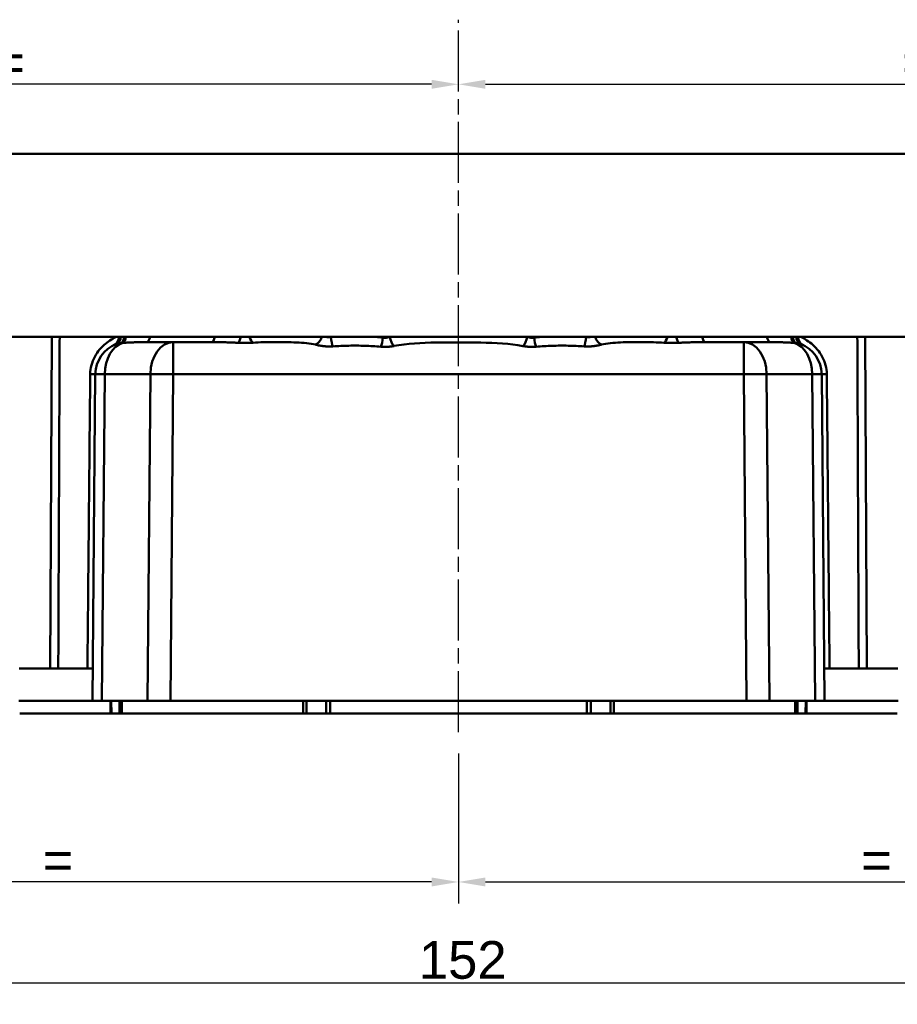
# Model space of a CAD drawing. Header units: millimetres. Extents: x 38 to 394, y 96 to 393.
# Tile 2 of 15: x 92 to 173, y 96 to 187. Entities that reach past the tile are written whole.
import ezdxf

# ---------------------------------------------------------------- set-up
doc = ezdxf.new("R2010")
doc.units = ezdxf.units.MM
doc.linetypes.add('CHAIN', pattern=[0.3543, 0.2362, -0.0295, 0.0591, -0.0295])
doc.linetypes.add('LONG_DASH_DOTTED', pattern=[0.3001, 0.2362, -0.0295, 0.0049, -0.0295])
for name, color, linetype, lineweight in [('Arêtes tangentes visibles(GABARIT)', 7, 'Continuous', 50), ('Arêtes visibles(GABARIT)', 7, 'Continuous', 50), ('Cotes(GABARIT)', 7, 'Continuous', 25), ('Ligne de centre(GABARIT)', 7, 'LONG_DASH_DOTTED', 25)]:
    doc.layers.add(name, color=color, linetype=linetype, lineweight=lineweight)
doc.styles.add('Courant-BSI', font='arial.ttf')
doc.dimstyles.new('MS-Relais', dxfattribs={"dimtxt": 3.5, "dimasz": 2.5, "dimexe": 2, "dimexo": 2, "dimgap": 0.3, "dimtad": 1, "dimtoh": 1, "dimrnd": 1e-08, "dimtxsty": 'Courant-BSI', "dimcen": 0.09, "dimdle": 6, "dimclrd": 7, "dimclre": 7, "dimclrt": 7, "dimazin": 2, "dimtfac": 0.571429, "dimtmove": 0, "dimatfit": 3, "dimfxl": 1, "dimtolj": 1, "dimlwd": 25, "dimlwe": 25, "dimarcsym": 0})

# ---------------------------------------------------------------- blocks, each defined once
blk = doc.blocks.new('*D17')
at = {"layer": 'Cotes(GABARIT)', "color": 7, "linetype": 'Continuous', "lineweight": 25}
for p, q in [((56.428, 131.722), (56.428, 95.722)), ((208.428, 125.972), (208.428, 95.722)), ((58.928, 97.722), (205.928, 97.722))]:
    blk.add_line(p, q, dxfattribs=at)
at = {"layer": 'Cotes(GABARIT)', "color": 7, "linetype": 'Continuous'}
for points in [[(58.928, 98.139), (58.928, 97.306), (56.428, 97.722)], [(205.928, 98.139), (205.928, 97.306), (208.428, 97.722)]]:
    blk.add_solid(points, dxfattribs=at)
at = {"layer": 'Defpoints', "color": 0, "linetype": 'Continuous'}
for p in [(56.428, 133.722), (208.428, 127.972), (208.428, 97.722)]:
    blk.add_point(p, dxfattribs=at)
at = {"layer": 'Cotes(GABARIT)', "color": 7, "linetype": 'Continuous', "lineweight": 25, "insert": (128.744, 101.596), "char_height": 3.5, "attachment_point": 1, "style": 'Courant-BSI'}
blk.add_mtext('\\A1;152', dxfattribs=at)
blk = doc.blocks.new('*D25')
at = {"layer": 'Cotes(GABARIT)', "color": 7, "linetype": 'Continuous', "lineweight": 25}
for p, q in [((47.428, 176.722), (47.428, 183.167)), ((129.928, 181.167), (49.928, 181.167))]:
    blk.add_line(p, q, dxfattribs=at)
at = {"layer": 'Cotes(GABARIT)', "color": 7, "linetype": 'Continuous'}
for points in [[(49.928, 181.584), (49.928, 180.75), (47.428, 181.167)], [(129.928, 181.584), (129.928, 180.75), (132.428, 181.167)]]:
    blk.add_solid(points, dxfattribs=at)
at = {"layer": 'Defpoints', "color": 0, "linetype": 'Continuous'}
for p in [(132.428, 187.167), (47.428, 181.167), (47.428, 174.722)]:
    blk.add_point(p, dxfattribs=at)
at = {"layer": 'Cotes(GABARIT)', "color": 7, "linetype": 'Continuous', "lineweight": 25, "insert": (87.957, 184.967), "char_height": 3.5, "attachment_point": 1, "style": 'Courant-BSI'}
blk.add_mtext('\\A1; \\fArial|b0|i0;\\H3.5000;=', dxfattribs=at)
blk = doc.blocks.new('*D26')
at = {"layer": 'Cotes(GABARIT)', "color": 7, "linetype": 'Continuous', "lineweight": 25}
for p, q in [((217.428, 176.722), (217.428, 183.167)), ((134.928, 181.167), (214.928, 181.167))]:
    blk.add_line(p, q, dxfattribs=at)
at = {"layer": 'Cotes(GABARIT)', "color": 7, "linetype": 'Continuous'}
for points in [[(134.928, 181.584), (134.928, 180.75), (132.428, 181.167)], [(214.928, 181.584), (214.928, 180.75), (217.428, 181.167)]]:
    blk.add_solid(points, dxfattribs=at)
at = {"layer": 'Defpoints', "color": 0, "linetype": 'Continuous'}
for p in [(132.428, 187.167), (217.428, 181.167), (217.428, 174.722)]:
    blk.add_point(p, dxfattribs=at)
at = {"layer": 'Cotes(GABARIT)', "color": 7, "linetype": 'Continuous', "lineweight": 25, "insert": (172.269, 184.967), "char_height": 3.5, "attachment_point": 1, "style": 'Courant-BSI'}
blk.add_mtext('\\A1; \\fArial|b0|i0;\\H3.5000;=', dxfattribs=at)
blk = doc.blocks.new('*D27')
at = {"layer": 'Cotes(GABARIT)', "color": 7, "linetype": 'Continuous', "lineweight": 25}
for p, q in [((56.428, 131.722), (56.428, 105.085)), ((132.428, 119.003), (132.428, 105.085)), ((129.928, 107.085), (58.928, 107.085))]:
    blk.add_line(p, q, dxfattribs=at)
at = {"layer": 'Cotes(GABARIT)', "color": 7, "linetype": 'Continuous'}
for points in [[(58.928, 107.502), (58.928, 106.669), (56.428, 107.085)], [(129.928, 107.502), (129.928, 106.669), (132.428, 107.085)]]:
    blk.add_solid(points, dxfattribs=at)
at = {"layer": 'Defpoints', "color": 0, "linetype": 'Continuous'}
for p in [(56.428, 133.722), (132.428, 121.003), (56.428, 107.085)]:
    blk.add_point(p, dxfattribs=at)
at = {"layer": 'Cotes(GABARIT)', "color": 7, "linetype": 'Continuous', "lineweight": 25, "insert": (92.457, 110.885), "char_height": 3.5, "attachment_point": 1, "style": 'Courant-BSI'}
blk.add_mtext('\\A1; \\fArial|b0|i0;\\H3.5000;=', dxfattribs=at)
blk = doc.blocks.new('*D28')
at = {"layer": 'Cotes(GABARIT)', "color": 7, "linetype": 'Continuous', "lineweight": 25}
for p, q in [((208.428, 125.972), (208.428, 105.085)), ((132.428, 119.003), (132.428, 105.085)), ((134.928, 107.085), (205.928, 107.085))]:
    blk.add_line(p, q, dxfattribs=at)
at = {"layer": 'Cotes(GABARIT)', "color": 7, "linetype": 'Continuous'}
for points in [[(134.928, 107.502), (134.928, 106.669), (132.428, 107.085)], [(205.928, 107.502), (205.928, 106.669), (208.428, 107.085)]]:
    blk.add_solid(points, dxfattribs=at)
at = {"layer": 'Defpoints', "color": 0, "linetype": 'Continuous'}
for p in [(208.428, 127.972), (132.428, 121.003), (208.428, 107.085)]:
    blk.add_point(p, dxfattribs=at)
at = {"layer": 'Cotes(GABARIT)', "color": 7, "linetype": 'Continuous', "lineweight": 25, "insert": (168.457, 110.885), "char_height": 3.5, "attachment_point": 1, "style": 'Courant-BSI'}
blk.add_mtext('\\A1; \\fArial|b0|i0;\\H3.5000;=', dxfattribs=at)

msp = doc.modelspace()

# ---------------------------------------------------------------- linework, layer by layer
at = {"layer": 'Arêtes tangentes visibles(GABARIT)'}
for p, q in [((94.6808, 157.7224), (94.5279, 126.9224)), ((120.5882, 157.6868), (120.5883, 157.7224)), ((125.4112, 157.7224), (125.4113, 157.6471)), ((139.4452, 157.6471), (139.4453, 157.7224)), ((144.2682, 157.7224), (144.2682, 157.6868)), ((170.3286, 126.9224), (170.1756, 157.7224)), ((105.9462, 157.2224), (105.9462, 154.2486)), ((158.9103, 154.2486), (158.9103, 157.2224)), ((99.3173, 123.9224), (99.5821, 154.2595)), ((99.5821, 154.2595), (103.825, 154.2595)), ((103.825, 154.2595), (103.5603, 123.9224)), ((105.6816, 123.9224), (105.9462, 154.2486)), ((105.9462, 154.2486), (158.9103, 154.2486)), ((158.9103, 154.2486), (159.1749, 123.9224)), ((161.0314, 154.2595), (165.2744, 154.2595)), ((161.2962, 123.9224), (161.0314, 154.2595)), ((165.2744, 154.2595), (165.5391, 123.9224)), ((100.2043, 122.7224), (100.1834, 123.9224)), ((100.9388, 123.9224), (100.9566, 122.7224)), ((101.1733, 122.7224), (101.1556, 123.9224)), ((117.9922, 123.9224), (118.004, 122.7224)), ((118.3284, 122.7224), (118.3166, 123.9224)), ((120.1403, 123.9224), (120.1445, 122.7224)), ((120.5271, 122.7224), (120.523, 123.9224)), ((144.3335, 123.9224), (144.3294, 122.7224)), ((144.712, 122.7224), (144.7161, 123.9224)), ((146.5399, 123.9224), (146.528, 122.7224)), ((146.8524, 122.7224), (146.8643, 123.9224)), ((163.7009, 123.9224), (163.6831, 122.7224)), ((163.8999, 122.7224), (163.9176, 123.9224)), ((164.6731, 123.9224), (164.6521, 122.7224))]:
    msp.add_line(p, q, dxfattribs=at)
at = {"layer": 'Arêtes tangentes visibles(GABARIT)', "flags": 128}
for points in [[(95.265, 126.9224), (95.2672, 127.4273), (95.2693, 127.9323), (95.2715, 128.4372), (95.2736, 128.9421), (95.2758, 129.447), (95.2779, 129.9519), (95.2801, 130.4569), (95.2822, 130.9618), (95.2844, 131.4667), (95.2865, 131.9716), (95.2886, 132.4765), (95.2908, 132.9814), (95.2929, 133.4864), (95.2951, 133.9913), (95.2972, 134.4962), (95.2994, 135.0011), (95.3015, 135.506), (95.3037, 136.011), (95.3058, 136.5159), (95.308, 137.0208), (95.3101, 137.5257), (95.3123, 138.0306), (95.3144, 138.5355), (95.3166, 139.0405), (95.3188, 139.5454), (95.3209, 140.0503), (95.3231, 140.5552), (95.3252, 141.0601), (95.3274, 141.5651), (95.3295, 142.07), (95.3317, 142.5749), (95.3338, 143.0798), (95.336, 143.5847), (95.3381, 144.0896), (95.3403, 144.5946), (95.3425, 145.0995), (95.3446, 145.6044), (95.3468, 146.1093), (95.3489, 146.6142), (95.3511, 147.1191), (95.3532, 147.6241), (95.3554, 148.129), (95.3576, 148.6339), (95.3597, 149.1388), (95.3619, 149.6437), (95.364, 150.1487), (95.3662, 150.6536), (95.3684, 151.1585), (95.3705, 151.6634), (95.3727, 152.1683), (95.3748, 152.6732), (95.377, 153.1782), (95.3792, 153.6831), (95.3813, 154.188), (95.3835, 154.6929), (95.3857, 155.1978), (95.3878, 155.7028), (95.39, 156.2077), (95.3922, 156.7126), (95.3943, 157.2175), (95.3965, 157.7224)], [(100.6788, 157.7224), (100.5677, 157.6691), (100.45, 157.6088), (100.3266, 157.5412), (100.1983, 157.4659), (100.0658, 157.3822), (99.93, 157.2898), (99.7916, 157.188), (99.652, 157.0764), (99.5126, 156.9552), (99.3745, 156.8247), (99.2391, 156.685), (99.1077, 156.5363), (98.9816, 156.3789), (98.862, 156.213), (98.7503, 156.0387), (98.6481, 155.8574), (98.5561, 155.6699), (98.4746, 155.477), (98.4042, 155.2794), (98.3452, 155.0779), (98.2981, 154.8734), (98.2634, 154.6664), (98.2415, 154.4579), (98.2327, 154.2486)], [(120.5882, 157.6868), (120.5689, 157.6832), (120.5495, 157.6801), (120.53, 157.6773), (120.5104, 157.675), (120.4907, 157.6732), (120.471, 157.6718), (120.4512, 157.6708), (120.4314, 157.6704), (120.4116, 157.6704), (120.3918, 157.6708), (120.372, 157.6717), (120.3523, 157.6731), (120.3326, 157.6749), (120.313, 157.6771), (120.2935, 157.6798), (120.2741, 157.683), (120.2547, 157.6865), (120.2354, 157.6905), (120.2163, 157.6949), (120.1972, 157.6997), (120.1783, 157.7048), (120.1595, 157.7104), (120.1408, 157.7163), (120.1222, 157.7225)], [(121.0448, 157.7225), (121.0257, 157.7212), (121.0066, 157.7199), (120.9875, 157.7185), (120.9684, 157.7172), (120.9494, 157.7158), (120.9303, 157.7145), (120.9112, 157.7131), (120.8922, 157.7117), (120.8731, 157.7102), (120.8541, 157.7088), (120.8351, 157.7073), (120.816, 157.7058), (120.797, 157.7043), (120.778, 157.7028), (120.759, 157.7013), (120.74, 157.6998), (120.721, 157.6982), (120.702, 157.6966), (120.683, 157.695), (120.664, 157.6934), (120.6451, 157.6918), (120.6261, 157.6901), (120.6072, 157.6885), (120.5882, 157.6868)], [(125.4113, 157.6471), (125.376, 157.651), (125.3406, 157.6548), (125.3053, 157.6585), (125.2699, 157.6622), (125.2344, 157.6658), (125.199, 157.6693), (125.1635, 157.6728), (125.128, 157.6762), (125.0924, 157.6796), (125.0569, 157.6828), (125.0213, 157.6861), (124.9857, 157.6892), (124.95, 157.6923), (124.9143, 157.6953), (124.8786, 157.6983), (124.8429, 157.7012), (124.8072, 157.7041), (124.7714, 157.7069), (124.7356, 157.7096), (124.6998, 157.7123), (124.6639, 157.7149), (124.6281, 157.7175), (124.5922, 157.72), (124.5563, 157.7224)], [(126.0093, 157.7224), (125.9863, 157.7115), (125.963, 157.7011), (125.9394, 157.6912), (125.9155, 157.6818), (125.8913, 157.6731), (125.8669, 157.6649), (125.8423, 157.6574), (125.8175, 157.6506), (125.7926, 157.6445), (125.7675, 157.6392), (125.7423, 157.6346), (125.7171, 157.6307), (125.6917, 157.6277), (125.6662, 157.6254), (125.6406, 157.624), (125.6149, 157.6233), (125.5892, 157.6235), (125.5635, 157.6245), (125.5378, 157.6263), (125.5122, 157.6289), (125.4867, 157.6323), (125.4614, 157.6365), (125.4362, 157.6414), (125.4113, 157.6471)], [(139.4452, 157.6471), (139.4203, 157.6414), (139.3951, 157.6365), (139.3698, 157.6323), (139.3443, 157.6289), (139.3187, 157.6263), (139.293, 157.6245), (139.2673, 157.6235), (139.2416, 157.6233), (139.2159, 157.624), (139.1903, 157.6254), (139.1648, 157.6277), (139.1394, 157.6308), (139.1141, 157.6346), (139.089, 157.6392), (139.0639, 157.6445), (139.0389, 157.6506), (139.0142, 157.6574), (138.9896, 157.6649), (138.9652, 157.6731), (138.941, 157.6819), (138.9171, 157.6912), (138.8935, 157.7011), (138.8701, 157.7115), (138.8472, 157.7224)], [(140.3002, 157.7225), (140.2643, 157.7201), (140.2284, 157.7176), (140.1925, 157.715), (140.1567, 157.7124), (140.1209, 157.7097), (140.0851, 157.707), (140.0493, 157.7042), (140.0136, 157.7013), (139.9778, 157.6984), (139.9421, 157.6954), (139.9065, 157.6924), (139.8708, 157.6893), (139.8352, 157.6861), (139.7996, 157.6829), (139.764, 157.6796), (139.7285, 157.6762), (139.693, 157.6728), (139.6575, 157.6693), (139.622, 157.6658), (139.5866, 157.6622), (139.5512, 157.6585), (139.5158, 157.6548), (139.4805, 157.651), (139.4452, 157.6471)], [(144.2682, 157.6868), (144.2493, 157.6885), (144.2303, 157.6901), (144.2114, 157.6918), (144.1924, 157.6934), (144.1735, 157.695), (144.1545, 157.6966), (144.1355, 157.6982), (144.1165, 157.6998), (144.0975, 157.7013), (144.0785, 157.7028), (144.0595, 157.7043), (144.0404, 157.7058), (144.0214, 157.7073), (144.0024, 157.7087), (143.9833, 157.7102), (143.9643, 157.7116), (143.9452, 157.713), (143.9262, 157.7144), (143.9071, 157.7158), (143.888, 157.7172), (143.8689, 157.7185), (143.8498, 157.7198), (143.8308, 157.7211), (143.8117, 157.7224)], [(144.734, 157.7224), (144.7154, 157.7162), (144.6967, 157.7103), (144.6778, 157.7047), (144.6589, 157.6996), (144.6398, 157.6948), (144.6206, 157.6904), (144.6013, 157.6864), (144.5819, 157.6829), (144.5625, 157.6797), (144.5429, 157.6771), (144.5233, 157.6749), (144.5037, 157.6731), (144.484, 157.6718), (144.4643, 157.6709), (144.4445, 157.6705), (144.4248, 157.6705), (144.4051, 157.671), (144.3854, 157.6719), (144.3657, 157.6733), (144.3461, 157.6751), (144.3265, 157.6774), (144.307, 157.6801), (144.2876, 157.6832), (144.2682, 157.6868)], [(166.6237, 154.2486), (166.6151, 154.4584), (166.5935, 154.6683), (166.559, 154.8769), (166.5119, 155.083), (166.4524, 155.2855), (166.3811, 155.4834), (166.2986, 155.6761), (166.2057, 155.8632), (166.1029, 156.0441), (165.9911, 156.2182), (165.8715, 156.3842), (165.7457, 156.5413), (165.6148, 156.6895), (165.4795, 156.8287), (165.3412, 156.9589), (165.2012, 157.0798), (165.0611, 157.191), (164.9225, 157.2926), (164.7869, 157.3847), (164.6548, 157.4679), (164.527, 157.5428), (164.4044, 157.6099), (164.2877, 157.6696), (164.1775, 157.7225)], [(169.46, 157.7224), (169.4622, 157.2175), (169.4643, 156.7126), (169.4665, 156.2077), (169.4686, 155.7028), (169.4708, 155.1978), (169.473, 154.6929), (169.4751, 154.188), (169.4773, 153.6831), (169.4795, 153.1782), (169.4816, 152.6732), (169.4838, 152.1683), (169.4859, 151.6634), (169.4881, 151.1585), (169.4903, 150.6536), (169.4924, 150.1487), (169.4946, 149.6437), (169.4967, 149.1388), (169.4989, 148.6339), (169.5011, 148.129), (169.5032, 147.6241), (169.5054, 147.1191), (169.5075, 146.6142), (169.5097, 146.1093), (169.5119, 145.6044), (169.514, 145.0995), (169.5162, 144.5946), (169.5183, 144.0896), (169.5205, 143.5847), (169.5226, 143.0798), (169.5248, 142.5749), (169.5269, 142.07), (169.5291, 141.5651), (169.5313, 141.0601), (169.5334, 140.5552), (169.5356, 140.0503), (169.5377, 139.5454), (169.5399, 139.0405), (169.542, 138.5355), (169.5442, 138.0306), (169.5463, 137.5257), (169.5485, 137.0208), (169.5506, 136.5159), (169.5528, 136.011), (169.5549, 135.506), (169.5571, 135.0011), (169.5592, 134.4962), (169.5614, 133.9913), (169.5635, 133.4864), (169.5657, 132.9814), (169.5678, 132.4765), (169.57, 131.9716), (169.5721, 131.4667), (169.5743, 130.9618), (169.5764, 130.4569), (169.5786, 129.9519), (169.5807, 129.447), (169.5828, 128.9421), (169.585, 128.4372), (169.5871, 127.9323), (169.5893, 127.4273), (169.5914, 126.9224)], [(100.6522, 157.0323), (100.668, 157.0381), (100.684, 157.0438), (100.7005, 157.0493), (100.7172, 157.0548), (100.7343, 157.0602), (100.7516, 157.0655), (100.7693, 157.0706), (100.7873, 157.0757), (100.8056, 157.0806), (100.8242, 157.0855), (100.843, 157.0902), (100.8621, 157.0948), (100.8815, 157.0993), (100.9012, 157.1036), (100.9211, 157.1078), (100.9413, 157.112), (100.9616, 157.1159), (100.9822, 157.1198), (101.003, 157.1235), (101.0241, 157.1271), (101.0453, 157.1306), (101.0668, 157.1339), (101.0884, 157.1371), (101.1102, 157.1402)], [(101.1102, 157.1402), (101.1164, 157.1411), (101.1226, 157.1419), (101.1288, 157.1427), (101.135, 157.1435), (101.1412, 157.1443), (101.1473, 157.145), (101.1535, 157.1458), (101.1597, 157.1465), (101.1659, 157.1472), (101.1721, 157.1479), (101.1783, 157.1486), (101.1845, 157.1493), (101.1907, 157.1499), (101.1969, 157.1505), (101.2031, 157.1512), (101.2093, 157.1518), (101.2156, 157.1523), (101.2218, 157.1529), (101.228, 157.1534), (101.2342, 157.154), (101.2404, 157.1545), (101.2466, 157.155), (101.2528, 157.1555), (101.2591, 157.1559)], [(101.2591, 157.1559), (101.3496, 157.1611), (101.4402, 157.1661), (101.5308, 157.1709), (101.6215, 157.1755), (101.7123, 157.18), (101.8031, 157.1842), (101.8939, 157.1882), (101.9848, 157.192), (102.0758, 157.1955), (102.1668, 157.1989), (102.2579, 157.2021), (102.349, 157.205), (102.4401, 157.2077), (102.5313, 157.2102), (102.6226, 157.2125), (102.7139, 157.2146), (102.8052, 157.2164), (102.8966, 157.218), (102.9881, 157.2193), (103.0795, 157.2204), (103.171, 157.2213), (103.2626, 157.2219), (103.3542, 157.2223), (103.4458, 157.2224)], [(109.5141, 157.2225), (109.6155, 157.2223), (109.7169, 157.222), (109.8184, 157.2214), (109.9199, 157.2205), (110.0214, 157.2194), (110.123, 157.2181), (110.2246, 157.2166), (110.3262, 157.2149), (110.4279, 157.2129), (110.5296, 157.2107), (110.6313, 157.2083), (110.733, 157.2057), (110.8348, 157.2029), (110.9365, 157.1998), (111.0382, 157.1966), (111.14, 157.1932), (111.2417, 157.1895), (111.3434, 157.1857), (111.4451, 157.1817), (111.5468, 157.1775), (111.6485, 157.1731), (111.7501, 157.1685), (111.8518, 157.1637), (111.9533, 157.1588)], [(111.9533, 157.1588), (112.0101, 157.1561), (112.0675, 157.1536), (112.1255, 157.1514), (112.1839, 157.1494), (112.2427, 157.1477), (112.3019, 157.1462), (112.3612, 157.1451), (112.4208, 157.1442), (112.4804, 157.1437), (112.5399, 157.1434), (112.5994, 157.1435), (112.6588, 157.1439), (112.7181, 157.1446), (112.7773, 157.1456), (112.8363, 157.1469), (112.8951, 157.1485), (112.9538, 157.1504), (113.0121, 157.1525), (113.07, 157.1549), (113.1273, 157.1575), (113.1841, 157.1603), (113.2403, 157.1633), (113.2957, 157.1665), (113.3503, 157.1698)], [(113.3503, 157.1705), (113.5891, 157.1845), (113.8323, 157.1955), (114.0792, 157.204), (114.3293, 157.2101), (114.582, 157.2143), (114.8368, 157.2167), (115.0931, 157.2177), (115.3505, 157.2176), (115.6082, 157.2167), (115.8658, 157.2153), (116.1227, 157.2137), (116.3784, 157.2119), (116.6328, 157.2094), (116.8851, 157.2055), (117.1347, 157.1999), (117.3809, 157.1921), (117.6232, 157.1816), (117.8609, 157.1681), (118.0934, 157.1509), (118.3202, 157.1295), (118.5408, 157.1031), (118.7543, 157.0707), (118.9596, 157.0319), (119.1557, 156.9859)], [(119.1557, 156.9859), (119.21, 156.972), (119.2659, 156.9582), (119.3233, 156.9447), (119.3821, 156.9315), (119.4423, 156.9187), (119.5039, 156.9063), (119.5667, 156.8945), (119.6308, 156.8832), (119.696, 156.8726), (119.7623, 156.8627), (119.8296, 156.8536), (119.8978, 156.8454), (119.9669, 156.838), (120.0367, 156.8316), (120.1073, 156.8262), (120.1784, 156.8218), (120.2501, 156.8185), (120.3222, 156.8164), (120.3946, 156.8154), (120.467, 156.8155), (120.5394, 156.8168), (120.6114, 156.8192), (120.6828, 156.8227), (120.7537, 156.8273)], [(120.7537, 156.8273), (120.9376, 156.8398), (121.1222, 156.851), (121.3075, 156.8609), (121.4933, 156.8695), (121.6796, 156.8768), (121.8662, 156.8829), (122.0531, 156.8879), (122.2402, 156.8917), (122.4275, 156.8944), (122.6147, 156.8961), (122.8019, 156.8966), (122.989, 156.8961), (123.1761, 156.8944), (123.3631, 156.8917), (123.55, 156.8878), (123.7368, 156.8828), (123.9234, 156.8767), (124.1098, 156.8693), (124.2957, 156.8607), (124.4811, 156.8509), (124.6659, 156.8396), (124.8501, 156.8271), (125.0335, 156.813), (125.216, 156.7975)], [(125.216, 156.7975), (125.2674, 156.7932), (125.3191, 156.7894), (125.3713, 156.7863), (125.4237, 156.7838), (125.4763, 156.7819), (125.5292, 156.7806), (125.582, 156.78), (125.6349, 156.78), (125.6877, 156.7807), (125.7403, 156.782), (125.7927, 156.7839), (125.8449, 156.7865), (125.8967, 156.7896), (125.9484, 156.7934), (125.9999, 156.7977), (126.0511, 156.8027), (126.1019, 156.8081), (126.1524, 156.8142), (126.2023, 156.8207), (126.2517, 156.8276), (126.3006, 156.8351), (126.3488, 156.8429), (126.3963, 156.8512), (126.4431, 156.8597)], [(126.443, 156.8641), (126.9032, 156.9458), (127.3742, 157.0122), (127.8549, 157.0649), (128.3441, 157.1056), (128.8407, 157.1357), (129.3437, 157.1571), (129.852, 157.1713), (130.3643, 157.1799), (130.8797, 157.1845), (131.397, 157.1869), (131.9151, 157.1885), (132.4332, 157.1899), (132.9508, 157.1896), (133.4673, 157.1871), (133.9821, 157.1815), (134.4945, 157.1725), (135.0038, 157.1593), (135.5095, 157.1412), (136.0108, 157.1178), (136.5073, 157.0878), (136.9974, 157.0491), (137.4796, 156.9996), (137.9522, 156.9372), (138.4134, 156.8597)], [(138.4134, 156.8597), (138.4602, 156.8512), (138.5077, 156.8429), (138.5559, 156.8351), (138.6048, 156.8277), (138.6542, 156.8207), (138.7041, 156.8142), (138.7545, 156.8082), (138.8054, 156.8027), (138.8565, 156.7977), (138.908, 156.7934), (138.9597, 156.7896), (139.0117, 156.7865), (139.0638, 156.7839), (139.1162, 156.782), (139.1688, 156.7807), (139.2216, 156.78), (139.2744, 156.78), (139.3273, 156.7806), (139.3801, 156.7819), (139.4328, 156.7838), (139.4852, 156.7863), (139.5373, 156.7894), (139.5891, 156.7932), (139.6404, 156.7975)], [(139.6404, 156.7975), (139.823, 156.813), (140.0064, 156.8271), (140.1905, 156.8397), (140.3754, 156.8509), (140.5608, 156.8608), (140.7467, 156.8694), (140.933, 156.8767), (141.1197, 156.8828), (141.3065, 156.8878), (141.4935, 156.8917), (141.6805, 156.8944), (141.8676, 156.8961), (142.0547, 156.8966), (142.2419, 156.8961), (142.4291, 156.8944), (142.6162, 156.8917), (142.8034, 156.8878), (142.9903, 156.8829), (143.1769, 156.8767), (143.3632, 156.8694), (143.549, 156.8608), (143.7342, 156.851), (143.9189, 156.8398), (144.1028, 156.8273)], [(144.1028, 156.8273), (144.1735, 156.8227), (144.2447, 156.8193), (144.3163, 156.8169), (144.3882, 156.8156), (144.4601, 156.8155), (144.5321, 156.8164), (144.6038, 156.8185), (144.6753, 156.8217), (144.7464, 156.826), (144.8168, 156.8313), (144.8866, 156.8377), (144.9556, 156.845), (145.0239, 156.8532), (145.0913, 156.8623), (145.1577, 156.8722), (145.2232, 156.8828), (145.2876, 156.8941), (145.3509, 156.906), (145.4129, 156.9184), (145.4735, 156.9313), (145.5327, 156.9446), (145.5904, 156.9582), (145.6464, 156.9719), (145.7007, 156.9859)], [(145.7007, 156.9859), (145.8969, 157.0319), (146.1021, 157.0708), (146.3155, 157.1031), (146.5361, 157.1298), (146.7627, 157.1521), (146.995, 157.1702), (147.2322, 157.1847), (147.474, 157.1959), (147.7196, 157.2042), (147.9687, 157.2101), (148.2207, 157.2138), (148.4751, 157.2158), (148.7312, 157.2165), (148.9887, 157.2163), (149.2469, 157.2156), (149.5053, 157.2148), (149.7633, 157.214), (150.02, 157.2125), (150.275, 157.2101), (150.5277, 157.2064), (150.7777, 157.2008), (151.0244, 157.1932), (151.2674, 157.1829), (151.5061, 157.1698)], [(151.5062, 157.1698), (151.5608, 157.1665), (151.6162, 157.1633), (151.6724, 157.1603), (151.7292, 157.1575), (151.7865, 157.1549), (151.8444, 157.1525), (151.9027, 157.1504), (151.9613, 157.1485), (152.0202, 157.1469), (152.0793, 157.1456), (152.1385, 157.1446), (152.1978, 157.1439), (152.2572, 157.1435), (152.3166, 157.1434), (152.3762, 157.1437), (152.4357, 157.1442), (152.4952, 157.145), (152.5546, 157.1462), (152.6138, 157.1476), (152.6726, 157.1494), (152.731, 157.1514), (152.789, 157.1536), (152.8464, 157.1561), (152.9031, 157.1588)], [(152.9031, 157.1588), (153.0053, 157.1638), (153.1075, 157.1685), (153.2096, 157.1731), (153.3116, 157.1776), (153.4136, 157.1818), (153.5156, 157.1858), (153.6175, 157.1896), (153.7194, 157.1933), (153.8212, 157.1967), (153.923, 157.1999), (154.0248, 157.2029), (154.1264, 157.2058), (154.2281, 157.2084), (154.3296, 157.2108), (154.4312, 157.2129), (154.5326, 157.2149), (154.6341, 157.2166), (154.7354, 157.2182), (154.8367, 157.2195), (154.938, 157.2205), (155.0392, 157.2214), (155.1403, 157.2219), (155.2414, 157.2223), (155.3424, 157.2224)], [(161.4106, 157.2224), (161.5023, 157.2223), (161.5939, 157.2219), (161.6854, 157.2213), (161.7769, 157.2204), (161.8684, 157.2193), (161.9598, 157.218), (162.0512, 157.2164), (162.1426, 157.2146), (162.2339, 157.2125), (162.3251, 157.2102), (162.4163, 157.2077), (162.5075, 157.205), (162.5986, 157.2021), (162.6896, 157.1989), (162.7807, 157.1955), (162.8716, 157.192), (162.9625, 157.1882), (163.0534, 157.1842), (163.1442, 157.18), (163.2349, 157.1755), (163.3256, 157.1709), (163.4163, 157.1661), (163.5069, 157.1611), (163.5974, 157.1559)], [(163.5974, 157.1559), (163.6036, 157.1555), (163.6099, 157.155), (163.6161, 157.1545), (163.6223, 157.154), (163.6285, 157.1534), (163.6347, 157.1529), (163.6409, 157.1523), (163.6471, 157.1518), (163.6533, 157.1512), (163.6595, 157.1505), (163.6657, 157.1499), (163.6719, 157.1493), (163.6781, 157.1486), (163.6843, 157.1479), (163.6905, 157.1472), (163.6967, 157.1465), (163.7029, 157.1458), (163.7091, 157.145), (163.7153, 157.1443), (163.7215, 157.1435), (163.7277, 157.1427), (163.7339, 157.1419), (163.74, 157.1411), (163.7462, 157.1402)], [(163.7462, 157.1402), (163.7681, 157.1371), (163.7897, 157.1339), (163.8112, 157.1306), (163.8324, 157.1271), (163.8534, 157.1235), (163.8742, 157.1198), (163.8948, 157.1159), (163.9152, 157.112), (163.9354, 157.1078), (163.9553, 157.1036), (163.9749, 157.0993), (163.9943, 157.0948), (164.0135, 157.0902), (164.0323, 157.0855), (164.0509, 157.0806), (164.0692, 157.0757), (164.0872, 157.0706), (164.1048, 157.0655), (164.1222, 157.0602), (164.1393, 157.0548), (164.156, 157.0493), (164.1724, 157.0438), (164.1885, 157.0381), (164.2043, 157.0323)], [(98.2327, 154.2486), (98.2279, 153.7426), (98.2232, 153.2365), (98.2184, 152.7305), (98.2136, 152.2244), (98.2088, 151.7184), (98.204, 151.2124), (98.1992, 150.7063), (98.1944, 150.2003), (98.1896, 149.6942), (98.1848, 149.1882), (98.18, 148.6822), (98.1752, 148.1761), (98.1704, 147.6701), (98.1656, 147.164), (98.1608, 146.658), (98.1561, 146.152), (98.1513, 145.6459), (98.1465, 145.1399), (98.1417, 144.6338), (98.1369, 144.1278), (98.1321, 143.6218), (98.1273, 143.1157), (98.1225, 142.6097), (98.1177, 142.1036), (98.1128, 141.5976), (98.108, 141.0916), (98.1032, 140.5855), (98.0984, 140.0795), (98.0936, 139.5734), (98.0888, 139.0674), (98.084, 138.5614), (98.0792, 138.0553), (98.0744, 137.5493), (98.0696, 137.0432), (98.0648, 136.5372), (98.06, 136.0312), (98.0552, 135.5251), (98.0504, 135.0191), (98.0455, 134.513), (98.0407, 134.007), (98.0359, 133.501), (98.0311, 132.9949), (98.0263, 132.4889), (98.0215, 131.9828), (98.0167, 131.4768), (98.0118, 130.9708), (98.007, 130.4647), (98.0022, 129.9587), (97.9974, 129.4526), (97.9926, 128.9466), (97.9878, 128.4406), (97.9829, 127.9345), (97.9781, 127.4285), (97.9733, 126.9224)], [(166.8832, 126.9224), (166.8784, 127.4285), (166.8735, 127.9345), (166.8687, 128.4406), (166.8639, 128.9466), (166.8591, 129.4526), (166.8543, 129.9587), (166.8494, 130.4647), (166.8446, 130.9708), (166.8398, 131.4768), (166.835, 131.9828), (166.8302, 132.4889), (166.8254, 132.9949), (166.8205, 133.501), (166.8157, 134.007), (166.8109, 134.513), (166.8061, 135.0191), (166.8013, 135.5251), (166.7965, 136.0312), (166.7917, 136.5372), (166.7869, 137.0432), (166.7821, 137.5493), (166.7773, 138.0553), (166.7724, 138.5614), (166.7676, 139.0674), (166.7628, 139.5734), (166.758, 140.0795), (166.7532, 140.5855), (166.7484, 141.0916), (166.7436, 141.5976), (166.7388, 142.1036), (166.734, 142.6097), (166.7292, 143.1157), (166.7244, 143.6218), (166.7196, 144.1278), (166.7148, 144.6338), (166.71, 145.1399), (166.7052, 145.6459), (166.7004, 146.152), (166.6956, 146.658), (166.6908, 147.164), (166.686, 147.6701), (166.6812, 148.1761), (166.6764, 148.6822), (166.6716, 149.1882), (166.6669, 149.6942), (166.6621, 150.2003), (166.6573, 150.7063), (166.6525, 151.2124), (166.6477, 151.7184), (166.6429, 152.2244), (166.6381, 152.7305), (166.6333, 153.2365), (166.6285, 153.7426), (166.6237, 154.2486)]]:
    msp.add_lwpolyline(points, dxfattribs=at)
at = {"layer": 'Arêtes tangentes visibles(GABARIT)'}
for centre, major_axis, ratio, start_param, end_param in [((99.9744, 157.8295), (0.4322, -0.9018), 0.9155493, 0, 1.0483129), ((100.3019, 157.9689), (0.3503, -0.9366), 0.7443522, 0, 1.0429326), ((100.9126, 158.1128), (0.1365, -0.9906), 0.4578083, 0.1380766, 1.1035427), ((101.111, 158.1338), (0.073, -0.9973), 0.4577846, 0.1673192, 1.1124164), ((103.4458, 158.2224), (0, -1), 0.4250226, 0, 1.0471976), ((109.5141, 158.2224), (0, -1), 0.3360329, 0, 1.0471976), ((111.9534, 158.1376), (-0.0659, -0.9978), 0.3001876, 0.2164726, 1.1616015), ((113.3503, 158.1522), (0.0823, -0.9966), 0.3977213, 5.1251622, 6.0784291), ((119.1557, 157.907), (-0.3286, -0.9445), 0.613876, 0.5156115, 1.5889216), ((120.7537, 157.6955), (0.0959, -0.9954), 0.1655134, 4.7052121, 5.7560936), ((125.216, 157.6558), (-0.1188, -0.9929), 0.1949048, 0.5504847, 1.5853215), ((126.4431, 157.7388), (0.2435, -0.9699), 0.4096852, 4.6267117, 5.7334039), ((138.4134, 157.7388), (-0.2435, -0.9699), 0.4096852, 0.5497814, 1.6564736), ((139.6404, 157.6558), (0.1188, -0.9929), 0.1949048, 4.6978638, 5.7327006), ((144.1028, 157.6955), (-0.0959, -0.9954), 0.1655134, 0.5270917, 1.5779732), ((145.7007, 157.907), (0.3286, -0.9445), 0.613876, 4.6942637, 5.7675738), ((151.5062, 158.1522), (-0.0823, -0.9966), 0.3977213, 0.2047562, 1.1580231), ((152.9031, 158.1376), (0.0659, -0.9978), 0.3001876, 5.1215838, 6.0667127), ((155.3424, 158.2224), (0, -1), 0.3360329, 5.2359878, 6.2831853), ((161.4106, 158.2224), (0, -1), 0.4250226, 5.2359878, 6.2831853), ((163.7455, 158.1338), (-0.073, -0.9973), 0.4577846, 5.1707689, 6.1158661), ((163.9439, 158.1128), (-0.1365, -0.9906), 0.4578083, 5.1796426, 6.1451087), ((164.5546, 157.9689), (-0.3503, -0.9366), 0.7443522, 5.2402527, 6.2831853), ((164.882, 157.8295), (-0.4322, -0.9018), 0.9155493, 5.2348725, 6.2831853), ((101.7032, 154.2224), (0, 3), 0.7071068, 0.2109556, 1.5584553), ((105.9462, 154.2224), (0, 3), 0.7071068, 0, 1.5584553), ((158.9103, 154.2224), (0, 3), 0.7071068, 4.72473, 6.2831853), ((163.1532, 154.2224), (0, 3), 0.7071068, 4.72473, 6.0722298), ((97.7034, 154.2573), (1, -0.0087), 0.0048409, 5.2702709, 6.2831853), ((101.7032, 154.2224), (-2.9999, 0.0262), 0.0087262, 5.4978252, 6.2831853), ((105.9462, 154.2224), (2.9999, -0.0262), 0.0087262, 1.5708725, 2.3562326), ((158.9103, 154.2224), (2.9999, 0.0262), 0.0087262, 0.7853601, 1.5707202), ((163.1532, 154.2224), (2.9999, 0.0262), 0.0087262, 0, 0.7853601), ((167.1531, 154.2573), (-1, -0.0087), 0.0048409, 0, 1.0129144)]:
    msp.add_ellipse(centre, major_axis=major_axis, ratio=ratio, start_param=start_param, end_param=end_param, dxfattribs=at)
at = {"layer": 'Arêtes visibles(GABARIT)'}
for p, q in [((84.9275, 174.7224), (179.929, 174.7224)), ((85.0758, 157.7224), (179.7806, 157.7224)), ((105.9462, 157.2224), (103.4458, 157.2224)), ((109.5141, 157.2224), (105.9462, 157.2224)), ((158.9103, 157.2224), (155.3424, 157.2224)), ((161.4106, 157.2224), (158.9103, 157.2224)), ((98.7034, 154.2486), (98.4387, 123.9224)), ((166.4178, 123.9224), (166.1531, 154.2486)), ((91.6229, 126.9224), (98.4649, 126.9224)), ((166.3916, 126.9224), (173.2336, 126.9224)), ((98.4387, 123.9224), (91.5989, 123.9224)), ((99.3173, 123.9224), (98.4387, 123.9224)), ((99.3173, 123.9224), (103.5603, 123.9224)), ((100.1073, 123.9224), (100.1282, 122.7224)), ((105.6816, 123.9224), (103.5603, 123.9224)), ((105.6816, 123.9224), (159.1749, 123.9224)), ((161.2962, 123.9224), (159.1749, 123.9224)), ((161.2962, 123.9224), (165.5391, 123.9224)), ((164.7282, 122.7224), (164.7492, 123.9224)), ((166.4178, 123.9224), (165.5391, 123.9224)), ((173.2575, 123.9224), (166.4178, 123.9224)), ((100.1282, 122.7224), (91.6839, 122.7224)), ((100.2043, 122.7224), (100.1282, 122.7224)), ((100.9566, 122.7224), (100.2043, 122.7224)), ((101.1733, 122.7224), (100.9566, 122.7224)), ((118.004, 122.7224), (101.1733, 122.7224)), ((118.3284, 122.7224), (118.004, 122.7224)), ((120.1445, 122.7224), (118.3284, 122.7224)), ((120.5271, 122.7224), (120.1445, 122.7224)), ((144.3294, 122.7224), (120.5271, 122.7224)), ((144.712, 122.7224), (144.3294, 122.7224)), ((146.528, 122.7224), (144.712, 122.7224)), ((146.8524, 122.7224), (146.528, 122.7224)), ((163.6831, 122.7224), (146.8524, 122.7224)), ((163.8999, 122.7224), (163.6831, 122.7224)), ((164.6521, 122.7224), (163.8999, 122.7224)), ((164.7282, 122.7224), (164.6521, 122.7224)), ((173.1725, 122.7224), (164.7282, 122.7224))]:
    msp.add_line(p, q, dxfattribs=at)
for centre, start, end in [((101.7032, 154.2224), 110.508541, 179.5), ((163.1532, 154.2224), 0.5, 69.491459)]:
    msp.add_arc(centre, 3, start, end, dxfattribs=at)
at = {"layer": 'Ligne de centre(GABARIT)', "linetype": 'CHAIN', "ltscale": 23.990969}
msp.add_line((132.4282, 121.0027), (132.4282, 187.1669), dxfattribs=at)

# ---------------------------------------------------------------- dimensions: what is measured, and where the dimension line sits
at = {"layer": 'Cotes(GABARIT)', "color": 7, "linetype": 'Continuous', "lineweight": 25}
for base, p1, p2, override, picture, middle in [((47.4282, 181.1669), (132.4282, 187.1669), (47.4282, 174.7224), {"dimtoh": 0, "dimdec": 2, "dimse1": 1, "dimtp": 0, "dimtm": 0, "dimtdec": 2, "dimtofl": 0, "dimatfit": 1}, '*D25', (89.9282, 181.1669)), ((217.4282, 181.1669), (132.4282, 187.1669), (217.4282, 174.7224), {"dimtoh": 0, "dimdec": 2, "dimse1": 1, "dimtp": 0, "dimtm": 0, "dimtdec": 2, "dimtofl": 0, "dimatfit": 1}, '*D26', (174.2396, 181.1669)), ((56.4282, 107.0854), (132.4282, 121.0027), (56.4282, 133.7224), {"dimtoh": 0, "dimdec": 2, "dimtp": 0, "dimtm": 0, "dimtdec": 2, "dimtofl": 0, "dimatfit": 1}, '*D27', (94.4282, 107.0854)), ((208.4282, 107.0854), (132.4282, 121.0027), (208.4282, 127.9724), {"dimtoh": 0, "dimdec": 2, "dimtp": 0, "dimtm": 0, "dimtdec": 2, "dimtofl": 0, "dimatfit": 1}, '*D28', (170.4282, 107.0854))]:
    dim = msp.add_linear_dim(base=base, p1=p1, p2=p2, text=' \\fArial|b0|i0;\\H3.5000;=', dimstyle='MS-Relais', override=override, dxfattribs=at)
    dim.commit()
    dim.dimension.update_dxf_attribs({"geometry": picture, "text_midpoint": middle, "dimtype": 160})
dim = msp.add_linear_dim(base=(208.4282, 97.7224), p1=(56.4282, 133.7224), p2=(208.4282, 127.9724), angle=180, dimstyle='MS-Relais', override={"dimtoh": 0, "dimdec": 2, "dimtp": 0, "dimtm": 0, "dimtdec": 2, "dimtofl": 0, "dimatfit": 1}, dxfattribs=at)
dim.commit()
dim.dimension.update_dxf_attribs({"geometry": '*D17', "text_midpoint": (132.4282, 97.7224), "dimtype": 160})

doc.saveas('drawing.dxf')
